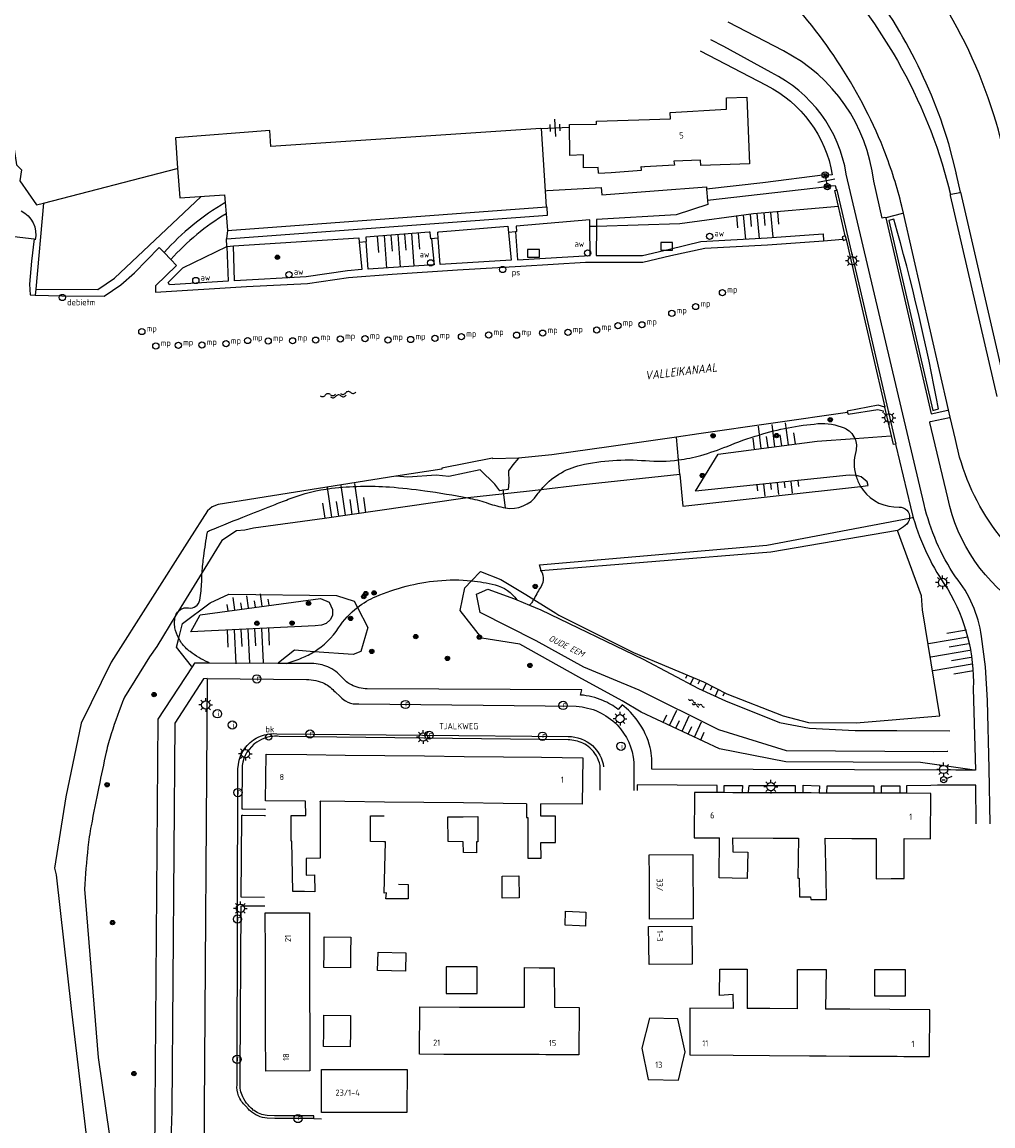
# Model space of a CAD drawing. Header units: millimetres. Extents: x 149344 to 154519, y 463794 to 476271.
# Tile 20 of 70: x 154298 to 154439, y 463998 to 464158. Entities that reach past the tile are written whole.
import ezdxf
from ezdxf.enums import TextEntityAlignment as Align

# ---------------------------------------------------------------- set-up
doc = ezdxf.new("R2010")
doc.units = ezdxf.units.MM
doc.header["$LTSCALE"] = 4
doc.layers.get('0').update_dxf_attribs({"color": 252, "linetype": 'CONTINUOUS'})
for name, color, linetype in [('Gebouw', 252, 'CONTINUOUS'), ('Huisnummer', 252, 'CONTINUOUS'), ('Straatnaam', 252, 'CONTINUOUS'), ('symbool talud', 252, 'CONTINUOUS'), ('symbool water', 252, 'CONTINUOUS'), ('Topografie', 252, 'CONTINUOUS'), ('Waternaam', 252, 'CONTINUOUS')]:
    doc.layers.add(name, color=color, linetype=linetype)
doc.styles.add('ISO', font='ISO')

# ---------------------------------------------------------------- blocks, each defined once
blk = doc.blocks.new('talud')
for p, q in [((0, 0.75), (0.5, 0.75)), ((0, 0.5), (1, 0.5)), ((0, 0.25), (0.5, 0.25)), ((0, 0), (1, 0)), ((0, -0.25), (0.5, -0.25)), ((0, -0.5), (1, -0.5)), ((0, -0.75), (0.5, -0.75))]:
    blk.add_line(p, q)
blk = doc.blocks.new('water4')
at = {"linetype": 'Continuous'}
for centre, start, end in [((-0.01, 0.75), 129.7446, 230.2554), ((-0.32, 1.12), 309.7446, 50.2554), ((-0.32, 0.37), 309.7446, 50.2554), ((0.32, 0.01), 129.7446, 230.2554), ((0, 0.38), 309.7446, 50.2554), ((-0.01, -0.74), 129.7446, 230.2554), ((-0.32, -0.37), 309.7446, 50.2554), ((-0.32, -1.12), 309.7446, 50.2554), ((0, -0.37), 309.7446, 50.2554)]:
    blk.add_arc(centre, 0.244, start, end, dxfattribs=at)
blk = doc.blocks.new('DRHEK')
at = {"linetype": 'Continuous'}
for p, q in [((1.25, 0), (-1.25, 0)), ((-0.5, 0.7), (0.5, 0.7)), ((-0.5, -0.7), (0.5, -0.7))]:
    blk.add_line(p, q, dxfattribs=at)
blk = doc.blocks.new('paal')
for radius in [0.45, 0.2]:
    blk.add_circle((0, 0), radius)
blk = doc.blocks.new('lichtmast')
for p, q in [((-0.6, 0), (-1, 0)), ((-0.71, 0.71), (-0.42, 0.42)), ((0, 0.6), (0, 1)), ((0.42, 0.42), (0.71, 0.71)), ((0.6, 0), (1, 0)), ((-0.42, -0.42), (-0.71, -0.71)), ((0, -0.6), (0, -1)), ((0.42, -0.42), (0.71, -0.71))]:
    blk.add_line(p, q)
blk.add_circle((0, 0), 0.6)
blk = doc.blocks.new('meerpaal')
at = {"color": 0}
blk.add_circle((0, 0), 0.45, dxfattribs=at)
at = {"style": 'ISO'}
blk.add_attdef('MEERPAAL', (0.7, 0), '', height=0.9, dxfattribs=at)
blk = doc.blocks.new('schk')
for p, q in [((0.86, 0.56), (-0.86, 0.56)), ((-0.86, 0.56), (-0.86, -0.56)), ((0.86, -0.56), (0.86, 0.56)), ((-0.86, -0.56), (0.86, -0.56))]:
    blk.add_line(p, q)
at = {"linetype": 'Continuous', "style": 'ISO', "flags": 10}
blk.add_attdef('CAI', text='', height=0.8, dxfattribs=at).set_placement((0, 0.1), align=Align.MIDDLE_CENTER)
blk = doc.blocks.new('boom')
for radius in [0.315, 0.225, 0.135]:
    blk.add_circle((0, 0), radius)
blk = doc.blocks.new('afsl-water')
at = {"color": 0}
blk.add_circle((0, 0), 0.45, dxfattribs=at)
at = {"style": 'ISO'}
blk.add_attdef('AFSL-WATER', (0.7, 0), '', height=0.9, dxfattribs=at)
blk = doc.blocks.new('brandkraan')
at = {"color": 0}
blk.add_circle((0, 0), 0.45, dxfattribs=at)
at = {"style": 'ISO'}
blk.add_attdef('BRANDKRAAN', (0.7, 0), '', height=0.9, dxfattribs=at)
blk = doc.blocks.new('aanduidingsbord')
for p, q in [((-0.81, -0.33), (0, 0)), ((-1.45, -0.5), (-1.01, -0.5))]:
    blk.add_line(p, q)
at = {"color": 0}
blk.add_circle((-1.23, -0.5), 0.45, dxfattribs=at)
blk = doc.blocks.new('kolk')
at = {"color": 0}
blk.add_circle((0, 0), 0.6, dxfattribs=at)
at = {"linetype": 'Continuous', "style": 'ISO', "flags": 10}
blk.add_attdef('R', (-0.11, -0.33), '', height=0.8, dxfattribs=at)
blk = doc.blocks.new('inspectieput')
at = {"color": 0}
blk.add_circle((0, 0), 0.6, dxfattribs=at)
at = {"linetype": 'Continuous', "style": 'ISO', "flags": 10}
blk.add_attdef('I', text='', height=0.8, dxfattribs=at).set_placement((0, 0), align=Align.MIDDLE_CENTER)
blk = doc.blocks.new('water6')
at = {"linetype": 'Continuous'}
for centre, start, end in [((0.16, 1.47), 129.7446, 230.2554), ((-0.47, 2.22), 309.7446, 50.2554), ((-0.47, 0.72), 309.7446, 50.2554), ((0.49, 0), 129.7446, 230.2554), ((-0.14, 0.75), 309.7446, 50.2554), ((0.16, -1.51), 129.7446, 230.2554), ((-0.47, -0.76), 309.7446, 50.2554), ((-0.14, -0.75), 309.7446, 50.2554), ((-0.47, -2.26), 309.7446, 50.2554)]:
    blk.add_arc(centre, 0.488, start, end, dxfattribs=at)
blk = doc.blocks.new('peilschaal')
at = {"color": 0}
blk.add_circle((0, 0), 0.45, dxfattribs=at)
at = {"style": 'ISO'}
blk.add_attdef('PEILSCHAAL', (0.7, 0), '', height=0.9, dxfattribs=at)
blk = doc.blocks.new('debietmeter')
at = {"color": 0}
blk.add_circle((0, 0), 0.45, dxfattribs=at)
at = {"style": 'ISO'}
blk.add_attdef('DEBIETMETER', (0.7, 0), '', height=0.9, dxfattribs=at)

msp = doc.modelspace()

# ---------------------------------------------------------------- linework, layer by layer
at = {"layer": 'Gebouw'}
for points in [[(154381.15, 464143.4), (154381.15, 464143.82), (154391.88, 464144.17), (154391.83, 464145.09), (154400.04, 464145.54), (154400.02, 464147.19), (154402.96, 464147.3), (154403.36, 464137.62), (154396.31, 464137.38), (154396.26, 464138.14), (154392.39, 464137.98), (154392.45, 464137.41), (154388.12, 464137.17)], [(154381.41, 464136.25), (154381.38, 464137.1), (154379.24, 464137.05), (154379.22, 464138.91), (154377.24, 464138.84), (154377.19, 464143.32), (154381.15, 464143.4)], [(154373.06, 464142.74), (154333.81, 464140.12), (154333.64, 464142.46), (154319.93, 464141.4), (154320.24, 464136.96), (154320.55, 464132.65), (154327.08, 464133.1), (154327.17, 464131.98), (154327.29, 464130.35), (154327.48, 464127.93), (154373.87, 464131.36)], [(154373.06, 464142.74), (154373.13, 464142.75)], [(154373.87, 464131.36), (154373.13, 464142.75)], [(154383.27, 464136.37), (154387.66, 464136.69), (154387.62, 464137.22), (154388.12, 464137.17)], [(154381.41, 464136.25), (154383.27, 464136.37)], [(154338.85, 464044.92), (154333.04, 464044.99), (154333.12, 464051.77), (154339.03, 464051.7)], [(154339.03, 464051.7), (154344.62, 464051.63)], [(154344.62, 464051.63), (154350.37, 464051.57)], [(154350.37, 464051.57), (154356.12, 464051.5)], [(154356.12, 464051.5), (154361.88, 464051.43)], [(154361.88, 464051.43), (154367.63, 464051.37)], [(154367.63, 464051.37), (154373.13, 464051.3)], [(154373.13, 464051.3), (154379.13, 464051.23), (154379.05, 464044.46), (154373.05, 464044.53)], [(154400.94, 464046.15), (154399.69, 464046.16), (154398.7, 464046.16), (154395.37, 464046.17), (154395.34, 464039.59), (154399.02, 464039.58)], [(154406.82, 464046.13), (154403.23, 464046.14), (154402.28, 464046.15), (154400.94, 464046.15)], [(154412.32, 464046.11), (154411.15, 464046.11), (154410, 464046.12), (154406.82, 464046.13)], [(154418.26, 464046.09), (154414.58, 464046.1), (154413.49, 464046.1), (154412.32, 464046.11)], [(154423.98, 464046.07), (154422.52, 464046.07), (154421.47, 464046.08), (154418.26, 464046.09)], [(154425.83, 464039.48), (154429.68, 464039.46), (154429.71, 464046.04), (154426.21, 464046.06), (154425.26, 464046.06), (154423.98, 464046.07)], [(154340.95, 464044.87), (154340.95, 464036.62), (154338.93, 464036.6), (154338.93, 464034.17), (154340.14, 464034.19), (154340.17, 464031.73), (154338.68, 464031.76)], [(154338.87, 464042.82), (154338.85, 464044.92)], [(154340.95, 464044.87), (154340.95, 464044.9)], [(154344.54, 464044.86), (154340.95, 464044.9)], [(154350.3, 464044.79), (154344.54, 464044.86)], [(154356.05, 464044.72), (154350.3, 464044.79)], [(154361.8, 464044.66), (154356.05, 464044.72)], [(154367.55, 464044.59), (154361.8, 464044.66)], [(154370.94, 464044.55), (154367.55, 464044.59)], [(154370.94, 464044.55), (154370.94, 464042.54), (154371.13, 464042.55), (154371.15, 464036.61), (154373.11, 464036.62), (154373.05, 464038.92)], [(154373.06, 464042.73), (154373.05, 464044.53)], [(154338.68, 464031.76), (154337.01, 464031.79), (154336.87, 464039.11), (154336.77, 464039.09), (154336.74, 464042.84), (154338.87, 464042.82)], [(154350.23, 464039.02), (154348.28, 464039.03), (154348.3, 464042.8), (154350.27, 464042.79)], [(154361.73, 464038.99), (154359.55, 464039.03), (154359.52, 464042.63), (154361.73, 464042.66)], [(154361.73, 464042.66), (154363.87, 464042.68), (154363.87, 464039.01), (154363.68, 464039.01), (154363.68, 464037.39), (154361.82, 464037.47), (154361.77, 464038.98)], [(154373.05, 464038.92), (154375.15, 464038.91), (154375.17, 464042.74), (154373.06, 464042.73)], [(154352.35, 464032.83), (154353.78, 464032.78), (154353.77, 464030.69), (154350.51, 464030.69), (154350.6, 464031.57), (154350.29, 464031.55), (154350.44, 464039.02), (154350.23, 464039.02)], [(154361.77, 464038.98), (154361.73, 464038.99)], [(154400.85, 464033.74), (154398.96, 464033.78), (154399.02, 464039.58)], [(154400.92, 464039.57), (154406.79, 464039.55)], [(154400.92, 464039.57), (154400.94, 464037.57)], [(154406.79, 464039.55), (154410.49, 464039.53)], [(154410.49, 464039.53), (154410.42, 464033.72)], [(154414.5, 464033.81), (154414.37, 464039.52)], [(154414.37, 464039.52), (154418.24, 464039.51)], [(154418.24, 464039.51), (154421.76, 464039.49)], [(154421.76, 464039.49), (154421.79, 464033.64), (154423.94, 464033.66)], [(154423.94, 464033.66), (154425.85, 464033.68), (154425.83, 464039.48)], [(154388.8, 464037.11), (154395.13, 464037.14), (154395.15, 464034.02)], [(154388.82, 464033.99), (154388.8, 464037.11)], [(154400.94, 464037.57), (154403.12, 464037.52), (154403.03, 464033.68), (154400.85, 464033.74)], [(154367.42, 464030.83), (154367.42, 464034.01), (154369.86, 464034.06), (154369.91, 464030.87), (154367.42, 464030.83)], [(154388.83, 464030.87), (154388.82, 464033.99)], [(154395.15, 464034.02), (154395.16, 464030.9)], [(154410.42, 464033.72), (154410.6, 464033.72)], [(154410.6, 464033.72), (154410.63, 464030.99), (154412.25, 464031)], [(154412.25, 464031), (154412.27, 464030.63), (154414.58, 464030.62), (154414.5, 464033.81)], [(154395.16, 464030.9), (154395.18, 464027.79), (154388.85, 464027.76), (154388.83, 464030.87)], [(154332.98, 464028.68), (154339.39, 464028.7), (154339.41, 464022.84)], [(154333, 464022.85), (154332.98, 464028.68)], [(154376.6, 464026.86), (154376.63, 464028.91), (154378.64, 464028.82)], [(154378.64, 464028.82), (154379.6, 464028.78), (154379.52, 464026.75), (154378.64, 464026.78)], [(154378.64, 464026.78), (154376.6, 464026.86)], [(154394.97, 464026.73), (154395.02, 464021.2), (154388.77, 464021.14), (154388.71, 464026.67), (154394.97, 464026.73)], [(154341.53, 464022.8), (154341.56, 464025.17), (154345.42, 464025.12), (154345.39, 464022.85)], [(154333.02, 464017.05), (154333, 464022.85)], [(154339.41, 464022.84), (154339.43, 464017.05)], [(154345.39, 464022.85), (154345.37, 464020.68), (154341.51, 464020.72)], [(154341.51, 464020.72), (154341.53, 464022.8)], [(154353.43, 464022.88), (154353.36, 464020.2), (154349.31, 464020.28), (154349.39, 464022.96), (154353.43, 464022.88)], [(154361.2, 464020.83), (154359.29, 464020.82), (154359.3, 464016.95), (154361.2, 464016.95)], [(154361.2, 464016.95), (154363.77, 464016.96), (154363.77, 464020.83)], [(154363.77, 464020.83), (154361.2, 464020.83)], [(154370.67, 464014.95), (154370.67, 464020.73), (154372.8, 464020.7)], [(154372.8, 464020.7), (154374.99, 464020.67), (154375.05, 464014.94)], [(154400.98, 464016.78), (154399.01, 464016.67), (154399.05, 464020.48), (154400.96, 464020.49)], [(154400.96, 464020.49), (154403.04, 464020.5), (154403.04, 464014.76)], [(154410.36, 464014.71), (154410.37, 464020.44), (154412.18, 464020.44)], [(154412.18, 464020.44), (154414.53, 464020.44), (154414.43, 464014.68)], [(154423.72, 464020.41), (154421.55, 464020.41), (154421.55, 464016.61)], [(154423.72, 464016.61), (154426.04, 464016.62), (154426.04, 464020.41), (154423.72, 464020.41)], [(154333.04, 464011.26), (154333.02, 464017.05)], [(154339.43, 464017.05), (154339.45, 464011.25)], [(154401.03, 464014.77), (154400.98, 464016.78)], [(154421.55, 464016.61), (154423.72, 464016.61)], [(154361.2, 464008.08), (154360, 464008.09), (154358.93, 464008.09), (154355.41, 464008.1), (154355.43, 464015), (154361.22, 464014.98)], [(154361.22, 464014.98), (154367.02, 464014.96)], [(154367.02, 464014.96), (154370.67, 464014.95)], [(154375.05, 464014.94), (154378.6, 464014.93), (154378.58, 464008.03), (154374.73, 464008.04), (154373.75, 464008.04), (154372.79, 464008.05)], [(154401.03, 464014.77), (154394.72, 464014.81), (154394.68, 464008.01), (154400.98, 464007.97)], [(154406.33, 464014.74), (154403.04, 464014.76)], [(154410.36, 464014.71), (154406.33, 464014.74)], [(154417.95, 464014.66), (154414.43, 464014.68)], [(154423.76, 464014.62), (154417.95, 464014.66)], [(154423.71, 464007.81), (154424.83, 464007.81), (154425.82, 464007.8), (154429.52, 464007.78), (154429.56, 464014.58), (154423.76, 464014.62)], [(154341.48, 464011.27), (154341.5, 464013.77), (154345.38, 464013.73), (154345.36, 464011.26)], [(154388.82, 464013.35), (154387.72, 464009.01), (154388.63, 464004.45), (154393.03, 464004.36), (154393.58, 464006.6), (154394.02, 464008.45), (154392.97, 464013.26), (154388.82, 464013.35)], [(154339.45, 464011.25), (154339.47, 464005.69), (154333.06, 464005.66), (154333.04, 464011.26)], [(154345.36, 464011.26), (154345.33, 464009.21), (154341.45, 464009.25)], [(154341.45, 464009.25), (154341.48, 464011.27)], [(154366.99, 464008.06), (154363.45, 464008.07), (154362.54, 464008.08), (154361.2, 464008.08)], [(154372.79, 464008.05), (154371.3, 464008.05), (154370.35, 464008.05), (154366.99, 464008.06)], [(154400.98, 464007.97), (154406.29, 464007.93)], [(154406.29, 464007.93), (154412.1, 464007.89)], [(154412.1, 464007.89), (154414.5, 464007.88), (154417.9, 464007.85)], [(154417.9, 464007.85), (154421.14, 464007.83), (154422.08, 464007.83), (154423.71, 464007.81)], [(154341.18, 464000), (154341.18, 464005.46), (154341.18, 464005.91), (154344.28, 464005.91)], [(154344.28, 464005.91), (154347.38, 464005.91)], [(154347.38, 464005.91), (154350.48, 464005.9)], [(154350.48, 464005.9), (154353.59, 464005.9), (154353.58, 464000)], [(154344.28, 463999.63), (154341.17, 463999.63), (154341.18, 464000)], [(154347.38, 463999.63), (154344.28, 463999.63)], [(154350.48, 463999.63), (154347.38, 463999.63)], [(154353.58, 464000), (154353.58, 463999.63), (154350.48, 463999.63)]]:
    msp.add_lwpolyline(points, dxfattribs=at)
at = {"layer": 'Topografie'}
for p, q in [((154373.06, 464142.74), (154377.16, 464142.95)), ((154414.69, 464134.28), (154397.27, 464132.26)), ((154327.48, 464127.93), (154327.34, 464126.69)), ((154381.13, 464128.49), (154380.16, 464128.48)), ((154327.4, 464125.6), (154328.35, 464125.66)), ((154346.62, 464126.21), (154347.65, 464126.32)), ((154367.51, 464090.25), (154367.85, 464087.58)), ((154340.03, 463998.75), (154341.17, 463998.74))]:
    msp.add_line(p, q, dxfattribs=at)
for points in [[(152884.8, 465087.49, 0), (152892.81, 465082.89, 0.000005)], [(154434.06, 464133.48), (154433.46, 464136.08), (154433.43, 464136.2), (154433.42, 464136.33), (154432.34, 464140.52, 0.100302), (154418.2, 464166.81, 0.020577), (154413.67, 464171.81, 0.020577)], [(154441.36, 464133.97, 0.139296), (154425.18, 464169.69)], [(154425.75, 464130.43), (154425.51, 464131.45, 0.034497), (154422.95, 464139.54), (154422.49, 464140.7, 0.098829), (154406.4, 464164.43)], [(154423.18, 464129.77), (154423.04, 464129.78), (154422.64, 464129.73), (154421.42, 464135.11, 0.249933), (154408.31, 464154.02), (154400.27, 464158.2)], [(154438.34, 464041.62), (154438.19, 464049.65), (154437.98, 464059.54), (154437.67, 464064.45), (154437.11, 464068.89, 0.134946), (154433.32, 464077.54, -0.088575), (154428.75, 464088.08), (154417.44, 464136.12, 0.242877), (154406.52, 464150.89), (154399.62, 464154.69), (154397.76, 464155.65)], [(154396.2, 464154.06), (154405.81, 464149.05, -0.238203), (154415.41, 464136), (154414.39, 464135.9)], [(154434.06, 464133.48), (154440.1, 464107.2, 0.025497), (154440.9, 464104.14)], [(154327.17, 464131.97, 0.078281), (154318.28, 464124.71)], [(154297.48, 464130.78), (154297.49, 464130.78, -0.340129), (154299.55, 464126.55)], [(154327.29, 464130.35, 0.073636), (154319.26, 464123.69)], [(154445.38, 464071.45), (154443.33, 464072.8), (154443.37, 464072.88, -0.20465), (154432.19, 464089.04), (154429.6, 464099.97), (154429.57, 464100.1), (154429.68, 464100.13), (154432.43, 464100.74), (154432.56, 464100.77)], [(154445.38, 464071.45, -0.06208), (154448.65, 464075.55, -0.209756), (154433.31, 464097.51), (154432.56, 464100.77)], [(154427.18, 464086.14, 0.08437), (154432.18, 464075.76, -0.142129), (154435.9, 464061.3), (154436.22, 464049.42)], [(154319.99, 464071.95), (154317.22, 464067.43), (154316.15, 464065.9), (154312.5, 464060.03, 0.012811), (154310.59, 464054.71, 0.026199), (154309.86, 464052.04, 0.003292), (154308.79, 464046.98, 0.002952), (154307.67, 464041.32, 0.021277), (154307.21, 464038.17, 0.011109), (154306.71, 464032.1), (154308.7, 464007.65), (154310.35, 463996.26), (154311.14, 463986.12), (154312.51, 463967.88), (154314.75, 463950.8), (154318.22, 463932), (154322.74, 463907.42)], [(154436.22, 464049.42), (154433.34, 464049.42), (154389.16, 464049.55, 0.07202), (154388.94, 464052.7, 0.099267), (154387.13, 464056.57, 0.076952), (154384.85, 464058.94), (154384.29, 464058.25, 0.063456), (154382.05, 464059.57, 0.0832), (154378.81, 464060.35), (154379.02, 464061.1), (154347.79, 464061.26, -0.124218), (154345.5, 464061.83, -0.094592), (154344.2, 464062.84, 0.112885), (154342.07, 464064.46, 0.104073), (154339.77, 464064.93), (154334.79, 464064.95)], [(154324.54, 464062.78), (154339, 464062.59, -0.129796), (154341.6, 464062.02, -0.094754), (154343.13, 464060.8), (154343.88, 464060.14, 0.10935), (154344.97, 464059.33, 0.129526), (154346.57, 464059.07), (154378.19, 464058.71, -0.190074), (154384.12, 464056, -0.172206), (154386.57, 464050.58), (154386.57, 464047.28), (154386.57, 464046.47)], [(154340.03, 463998.75), (154334.37, 463998.78), (154333.27, 463998.82, -0.166554), (154330.79, 463999.9), (154330.66, 464000), (154330.54, 464000.12), (154330.17, 464000.57, -0.12485), (154329.11, 464002.08, -0.108644), (154328.88, 464003.68), (154328.88, 464005.47), (154329.02, 464049.64, -0.239696), (154331.26, 464053.82, -0.173532), (154334.67, 464054.73), (154377, 464054.32, -0.190397), (154380.54, 464052.99, -0.173222), (154382.16, 464049.92)], [(154381.65, 464046.53), (154381.66, 464050.12, 0.163236), (154380.14, 464052.69, 0.065774), (154379.15, 464053.34, 0.117188), (154376.99, 464053.82), (154335.02, 464054.33, 0.095815), (154333.15, 464054.16, 0.07699), (154331.76, 464053.51, 0.21197), (154329.62, 464050.09), (154329.62, 464049.96), (154329.58, 464043.91), (154329.58, 464043.78), (154329.7, 464043.78), (154332.9, 464043.74), (154333.03, 464043.74)], [(154340.03, 463998.75), (154340.03, 463998.87), (154340.03, 463999.14), (154334.32, 463999.17), (154333.24, 463999.2, -0.140057), (154331.36, 463999.92), (154331.23, 464000), (154331.11, 464000.11, -0.070229), (154330.52, 464000.75, -0.086434), (154329.71, 464001.93, -0.124334), (154329.33, 464003.93), (154329.34, 464005.47), (154329.49, 464029.71), (154332.92, 464029.68)]]:
    msp.add_lwpolyline(points, format="xyb", dxfattribs=at)
at = {"layer": 'Topografie', "flags": 128}
for points in [[(154411.54, 464169.65, -0.005215), (154412.62, 464168.59, -0.13709), (154432.38, 464133.95), (154432.4, 464133.86), (154432.57, 464133.17)], [(154393.06, 464094.54, 0.036827), (154396.3, 464095.21, 0.027123), (154400.11, 464096.52, -0.022117), (154404.77, 464098.17, -0.053765), (154413.32, 464099.82, -0.12196), (154417.15, 464099.19, -0.191915), (154418.67, 464097.68)], [(154418.67, 464097.68, -0.170038), (154418.81, 464095.78, 0.136953), (154418.84, 464092.27)], [(154373.07, 464090.21, -0.165996), (154378.83, 464093.78, -0.077729), (154388.24, 464094.44, 0.053837), (154393.06, 464094.54)], [(154351.97, 464092.17), (154326.16, 464088.06), (154325.29, 464087.71), (154324.58, 464087.12), (154321.94, 464082.99), (154310.58, 464065.11), (154306.24, 464056.24), (154303.99, 464045.53), (154302.35, 464035.18), (154302.57, 464034.22), (154304.79, 464014.74), (154306.72, 463998.36), (154308.52, 463983.1), (154310.29, 463968.42), (154311.59, 463957.46), (154313.21, 463943.12), (154319.34, 463905.62), (154320.58, 463900.68), (154321.09, 463897.62), (154326.28, 463866.26, 0.058189), (154326.53, 463865.31, 0.098128), (154327.42, 463863.91), (154343.54, 463840.21)], [(154418.84, 464092.27, 0.066262), (154419.52, 464090.69)], [(154323.8, 464078.18, -0.016917), (154324.05, 464080.55, -0.006773), (154324.57, 464084.04, -0.207889), (154324.64, 464084.14, -0.050529), (154324.86, 464084.26, -0.002159), (154330.43, 464086.5, -0.000682), (154334.43, 464088.08, -0.001265), (154336.59, 464088.92, -0.063331), (154342.62, 464090.42, -0.046581), (154351.06, 464090.61, -0.017939), (154356.17, 464090.07, -0.012997), (154362.44, 464089.02)], [(154362.44, 464089.02, -0.000741), (154362.79, 464088.95, -0.034729), (154365.42, 464088.23, 0.037455), (154367.85, 464087.58, 0.296311), (154372.53, 464089.51, -0.021031), (154373.07, 464090.21)], [(154419.52, 464090.69, 0.024015), (154419.87, 464090.17, 0.248904), (154425.12, 464087.69, -0.451686), (154426.65, 464086.1)], [(154426.65, 464086.1, -0.227572), (154426.01, 464085, -0.046354), (154424.88, 464084.27)], [(154320.33, 464072.51, -0.253424), (154321.84, 464073.03, 0.411572), (154323.46, 464074.16, 0.037212), (154323.74, 464076.82, -0.009626), (154323.8, 464078.18)], [(154373.06, 464078.44, -0.32707), (154372.82, 464075.74, -0.000064), (154372.32, 464074.85, 0.000098), (154372, 464074.26)], [(154346.38, 464073.1, -0.064067), (154349.09, 464074.69, -0.076871), (154358.03, 464076.98, -0.049723), (154362.96, 464076.97)], [(154362.96, 464076.97, -0.035042), (154366.38, 464076.38, -0.182519), (154369.57, 464074.19)], [(154372, 464074.26, 0.000068), (154371.9, 464074.09, -0.000043), (154371.75, 464073.82, -0.122048), (154371.38, 464073.43)], [(154319.99, 464071.95, -0.099064), (154320.33, 464072.51)], [(154340.1, 464066.66, 0.108368), (154343.63, 464070.11, -0.082925), (154346.38, 464073.1)], [(154320.4, 464068.6, -0.068884), (154319.86, 464070.11, -0.136671), (154319.98, 464071.93, -0.003933), (154319.99, 464071.95)], [(154324.9, 464064.99, -0.006237), (154324.64, 464065.11, -0.04587), (154322.05, 464066.67, -0.079474), (154320.82, 464067.92, -0.034578), (154320.4, 464068.6)], [(154336.04, 464064.95, 0.024412), (154338.3, 464065.74, 0.043847), (154340.1, 464066.66)]]:
    msp.add_lwpolyline(points, format="xyb", dxfattribs=at)
for points in [[(154294.08, 464153.41), (154295.33, 464147.5), (154296.81, 464137.47), (154297.56, 464136.73), (154297.33, 464135.14), (154299.75, 464131.63), (154300.76, 464131.89)], [(154300.76, 464131.89), (154320.19, 464136.94), (154320.24, 464136.96)], [(154300.76, 464131.89), (154299.63, 464119.39)], [(154284.63, 464128.49), (154284.69, 464128.77), (154295.66, 464127.12), (154299.4, 464126.7), (154299, 464123.47), (154298.7, 464120.12), (154298.8, 464118.56), (154299.56, 464118.53)], [(154299.56, 464118.53), (154303.42, 464118.41), (154309.56, 464118.35), (154312, 464119.99), (154313.96, 464121.78), (154317.58, 464125.43)], [(154320.08, 464122.84), (154317.01, 464119.89), (154317.02, 464118.94), (154330.25, 464119.75), (154339.13, 464120.19), (154345.09, 464121.07), (154351.44, 464121.58), (154360.94, 464122.21), (154370.11, 464122.75), (154379.52, 464123.32), (154387.85, 464123.31), (154391.94, 464124.27), (154396.86, 464125.34), (154405.99, 464125.81), (154414.11, 464126.41)], [(154414.11, 464126.41), (154416.95, 464126.66)], [(154299.63, 464119.39), (154299.56, 464118.53)], [(154417.6, 464101.44), (154396, 464098.34), (154392.78, 464097.85)], [(154392.78, 464097.85), (154391.4, 464097.64), (154383.27, 464096.48), (154374.64, 464095.29), (154369.79, 464094.78)], [(154369.79, 464094.78), (154366.07, 464094.72), (154366.02, 464094.81), (154358.67, 464093.34), (154358.67, 464093.18), (154351.97, 464092.17)]]:
    msp.add_lwpolyline(points, dxfattribs=at)
at = {"layer": 'Topografie'}
for points in [[(154414.37, 464135.99), (154405.33, 464134.86), (154397.13, 464133.91)], [(154414.37, 464135.99), (154414.39, 464135.9)], [(154414.39, 464135.9), (154414.68, 464134.35)], [(154373.77, 464133.7), (154373.96, 464133.71), (154381.81, 464134.16), (154381.92, 464133.12), (154397.1, 464134.28), (154397.13, 464133.91)], [(154397.13, 464133.91), (154397.27, 464132.26)], [(154414.68, 464134.35), (154415.83, 464134.46), (154415.98, 464133.91), (154416.08, 464133.79)], [(154414.68, 464134.35), (154414.69, 464134.28)], [(154416.3, 464131.42), (154415.77, 464133.72), (154416.08, 464133.79)], [(154416.08, 464133.79), (154419.8, 464117.81), (154424.65, 464096.84), (154424.58, 464096.83)], [(154432.57, 464133.17), (154432.7, 464133.2), (154433.94, 464133.45), (154434.06, 464133.48)], [(154299.63, 464119.39), (154308.66, 464119.32), (154311.06, 464120.99), (154323.65, 464132.87)], [(154397.27, 464132.26), (154397.31, 464131.71), (154392.69, 464130.18), (154381.15, 464129.49), (154381.13, 464128.49)], [(154439.36, 464103.76), (154432.61, 464132.99), (154432.57, 464133.17)], [(154327.34, 464126.69), (154374.01, 464130.12), (154373.95, 464131.36)], [(154416.3, 464131.42), (154403.93, 464130.33), (154393.26, 464128.87), (154381.13, 464128.49)], [(154417.28, 464127.13), (154416.3, 464131.42)], [(154425.75, 464130.43), (154425.62, 464130.4), (154423.18, 464129.77)], [(154432.32, 464101.82), (154425.75, 464130.43)], [(154380.16, 464128.48), (154380.16, 464129.48), (154369.44, 464128.54), (154369.5, 464127.75), (154369.37, 464127.73)], [(154423.18, 464129.77), (154429.78, 464101.25), (154432.2, 464101.79), (154432.32, 464101.82)], [(154357.17, 464126.72), (154357.04, 464126.72), (154356.97, 464127.55), (154356.96, 464127.67), (154356.83, 464127.66), (154347.59, 464126.96), (154347.65, 464126.32)], [(154358.14, 464126.8), (154358.07, 464127.57), (154358.06, 464127.69), (154358.19, 464127.7), (154368.24, 464128.53), (154368.35, 464127.64)], [(154368.35, 464127.64), (154368.72, 464123.6), (154358.43, 464122.98), (154358.14, 464126.8)], [(154369.37, 464127.73), (154368.35, 464127.64)], [(154369.37, 464127.73), (154369.65, 464123.67), (154380.19, 464124.29), (154380.16, 464128.48)], [(154381.13, 464128.49), (154381.1, 464124.29), (154387.8, 464124.27), (154391.75, 464125.2), (154396.3, 464126.32), (154405.94, 464126.84), (154414.08, 464127.41), (154414.11, 464126.41)], [(154417.28, 464127.13), (154416.84, 464127), (154416.95, 464126.66)], [(154417.28, 464127.13), (154417.4, 464126.6)], [(154317.58, 464125.43), (154318.28, 464124.71)], [(154327.4, 464125.6), (154327.34, 464126.69)], [(154346.62, 464126.21), (154347, 464122.22), (154344.96, 464122.07), (154338.94, 464121.17), (154328.52, 464120.6), (154328.35, 464125.66)], [(154328.35, 464125.66), (154346.6, 464126.85), (154346.62, 464126.21)], [(154357.17, 464126.72), (154357.52, 464122.92), (154347.94, 464122.29), (154347.65, 464126.32)], [(154358.14, 464126.8), (154358.01, 464126.79), (154357.17, 464126.72)], [(154416.95, 464126.66), (154417, 464126.48), (154417.4, 464126.6)], [(154417.4, 464126.6), (154419.45, 464117.73), (154423.04, 464102.21)], [(154318.28, 464124.71), (154319.26, 464123.69)], [(154319.26, 464123.69), (154320.08, 464122.84)], [(154423.04, 464102.21), (154422.05, 464102.53), (154417.59, 464101.63), (154417.6, 464101.44)], [(154417.6, 464101.44), (154417.72, 464101.21), (154422.01, 464101.88), (154422.82, 464101.7), (154422.77, 464101.39)], [(154424, 464098.07), (154423.04, 464102.21)], [(154432.56, 464100.77), (154432.32, 464101.82)], [(154418.67, 464097.68), (154423.91, 464098.06), (154424, 464098.07)], [(154424.58, 464096.83), (154424.31, 464096.77), (154424, 464098.07)], [(154393.06, 464094.54), (154392.78, 464097.85)], [(154418.84, 464092.27), (154417.84, 464092.31), (154395.51, 464089.98), (154398.8, 464095.38), (154413.21, 464097.29), (154418.67, 464097.68)], [(154424.58, 464096.83), (154424.62, 464096.66), (154426.76, 464087.74), (154427.18, 464086.14)], [(154369.79, 464094.78), (154368.95, 464093.83), (154368.33, 464092.94), (154368.38, 464091.29), (154368.28, 464090.25), (154367.1, 464090.03), (154366.33, 464091.02), (154364.24, 464093.11), (154359.66, 464092.14), (154357.83, 464092.32), (154353.69, 464092.04), (154351.97, 464092.17)], [(154393.24, 464092.45), (154393.06, 464094.54)], [(154393.24, 464092.45), (154378.78, 464090.88), (154373.07, 464090.21)], [(154393.24, 464092.45), (154393.68, 464087.83), (154419.52, 464090.69)], [(154419.52, 464090.69), (154420.63, 464090.82), (154420.49, 464091.34), (154419.59, 464092.07), (154418.94, 464092.27), (154418.84, 464092.27)], [(154373.07, 464090.21), (154370.96, 464089.97), (154362.44, 464089.02)], [(154362.44, 464089.02), (154361.34, 464088.89), (154341.6, 464086.04), (154331.29, 464084.61), (154329.99, 464084.35), (154328.79, 464084.24), (154326.67, 464082.85), (154323.8, 464078.18)], [(154373.06, 464078.44), (154373.02, 464078.63), (154372.87, 464079.29), (154405.89, 464082.15), (154426.65, 464086.1)], [(154426.65, 464086.1), (154427.01, 464086.17), (154427.18, 464086.14)], [(154372, 464074.26), (154375.22, 464072.25), (154375.67, 464071.95), (154386.49, 464066.54), (154396.69, 464062.28), (154400.07, 464060.53), (154408.27, 464057.31), (154411.96, 464056.36), (154418.87, 464056.3), (154431.02, 464057.34), (154428.51, 464072.76), (154428.39, 464074.77), (154424.88, 464084.27)], [(154424.88, 464084.27), (154406.47, 464081.14), (154373.06, 464078.44)], [(154323.8, 464078.18), (154320.33, 464072.51)], [(154362.96, 464076.97), (154364.25, 464078.32), (154367.24, 464077.17), (154370.86, 464074.97), (154372, 464074.26)], [(154436.22, 464049.42), (154436.09, 464049.44), (154428.23, 464050.54), (154408.64, 464050.66), (154399, 464052.55), (154387.62, 464057.87), (154384.84, 464059.51), (154378.54, 464062.95), (154370, 464067.73), (154364.46, 464068.61), (154361.32, 464072.66), (154361.97, 464075.95), (154362.96, 464076.97)], [(154432.21, 464052.16), (154432.08, 464052.16), (154430.16, 464052.1), (154408.75, 464052.26), (154398.89, 464055.3), (154387.32, 464061.07), (154379.31, 464064.39), (154372.36, 464068.24), (154364.22, 464072.37), (154363.7, 464075.02), (154365.32, 464075.75), (154369.2, 464074.34), (154369.57, 464074.19)], [(154320.4, 464068.6), (154320.97, 464070.76), (154324.96, 464073.75), (154327.68, 464075.01), (154343.34, 464074.83), (154345.93, 464073.99), (154346.38, 464073.1)], [(154323.54, 464072.02), (154341.03, 464074.41), (154342.27, 464073.84), (154342.76, 464072.78), (154342.75, 464071.93), (154342.44, 464071.29), (154341.83, 464070.75), (154341.17, 464070.51), (154340.22, 464070.42), (154322.15, 464069.54), (154323.54, 464072.02)], [(154369.57, 464074.19), (154371.38, 464073.43)], [(154320.33, 464072.51), (154319.99, 464071.95)], [(154346.38, 464073.1), (154347.87, 464070.16), (154346.87, 464066.67), (154345.77, 464066.24), (154340.1, 464066.66)], [(154371.38, 464073.43), (154373.03, 464072.74), (154387.93, 464065.57), (154395.98, 464061.29), (154399.9, 464059.49), (154407.71, 464056.37), (154412.07, 464055.53), (154418.71, 464055.18), (154424.8, 464055.18), (154432.48, 464055.15)], [(154322.35, 464064.45), (154322.25, 464064.57), (154320.07, 464067.32), (154320.4, 464068.6)], [(154340.1, 464066.66), (154337.22, 464066.87), (154334.92, 464065.05), (154334.79, 464064.95)], [(154322.35, 464064.45), (154317.38, 464056.85), (154316.95, 464000.12), (154316.95, 464000), (154316.95, 463999.88), (154316.81, 463981.11), (154316.55, 463964.8), (154321.4, 463933.86), (154327.55, 463894.39), (154330.45, 463875.61), (154333.67, 463871.58), (154341.03, 463867.87), (154340.41, 463866.63), (154339.58, 463864.98), (154340.6, 463864.46)], [(154324.9, 464064.99), (154322.71, 464065), (154322.35, 464064.45)], [(154334.79, 464064.95), (154324.9, 464064.99)], [(154324.54, 464062.78), (154323.99, 464062.69), (154319.82, 464056.28), (154319.4, 464000.12), (154319.4, 464000), (154319.4, 463999.88), (154319.23, 463994.04), (154319.17, 463989.25), (154318.74, 463965.15), (154322.54, 463941.41), (154323.56, 463941.48), (154323.69, 463941.49)], [(154324.54, 464062.78), (154324.12, 464000.12), (154324.12, 464000), (154324.12, 463999.88), (154324.11, 463997.66), (154324.09, 463995.26), (154323.85, 463958.22), (154323.67, 463942.47), (154323.69, 463941.49)], [(154398.7, 464046.16), (154398.69, 464046.28), (154398.65, 464047.21), (154387.02, 464047.27), (154387.02, 464046.46)], [(154399.69, 464046.16), (154399.69, 464046.28), (154399.7, 464047.2), (154402.35, 464047.22), (154402.29, 464046.27), (154402.28, 464046.15)], [(154403.23, 464046.14), (154403.24, 464046.27), (154403.3, 464047.21), (154410.01, 464047.2), (154410, 464046.24), (154410, 464046.12)], [(154411.15, 464046.11), (154411.15, 464046.24), (154411.16, 464047.24), (154413.56, 464047.16), (154413.5, 464046.23), (154413.49, 464046.1)], [(154421.47, 464046.08), (154421.47, 464046.15), (154421.47, 464047.1), (154414.59, 464047.09), (154414.58, 464046.19), (154414.58, 464046.1)], [(154425.26, 464046.06), (154425.26, 464046.13), (154425.27, 464047.08), (154422.52, 464047.11), (154422.52, 464046.15), (154422.52, 464046.07)], [(154436.3, 464041.62), (154436.29, 464047.23), (154430.69, 464047.25), (154429.71, 464047.22), (154426.21, 464047.14), (154426.21, 464046.12), (154426.21, 464046.06)], [(154332.88, 464030.91), (154329.5, 464030.96), (154329.57, 464042.76), (154329.58, 464042.88), (154329.7, 464042.88), (154332.89, 464042.84), (154333.02, 464042.84)]]:
    msp.add_lwpolyline(points, dxfattribs=at)
msp.add_lwpolyline([(154424.36, 464129.54), (154423.62, 464129.37), (154430.04, 464101.75), (154430.86, 464101.96, 0.023164)], format="xyb", close=True, dxfattribs=at)
msp.add_lwpolyline([(154327.4, 464125.6), (154327.6, 464120.55), (154319.05, 464120.01), (154318.87, 464120.36), (154321.01, 464122.47)], close=True, dxfattribs=at)

# ---------------------------------------------------------------- block references
at = {"layer": 'symbool talud', "yscale": 4}
for p, xscale, zscale, rotation in [((154404.45, 464130.37), 3.613981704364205, 3.613981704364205, 275.108985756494), ((154352.24, 464127.32), 4.733651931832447, 4.733651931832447, 274.3441763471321), ((154407.07, 464096.47), 3.254355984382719, 3.254355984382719, 97.56077122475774), ((154344.65, 464086.49), 4.386504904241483, 4.386504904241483, 98.14902242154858), ((154407.41, 464091.22), 1.72769529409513, 1.72769529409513, 275.9507755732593), ((154330.56, 464073.02), 1.795339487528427, 1.795339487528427, 97.77861017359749), ((154330.44, 464069.95), 4.94701268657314, 4.94701268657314, 272.7967902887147), ((154435.42, 464066.81), 5.785302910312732, 5.785302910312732, 189.6477665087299), ((154397.02, 464062), 1.15005759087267, 1.15005759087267, 244.5843479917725), ((154393.56, 464055.09), 2.459918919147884, 2.459918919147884, 64.9486628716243)]:
    msp.add_blockref('talud', p, dxfattribs=dict(at, xscale=xscale, zscale=zscale, rotation=rotation))
at = {"layer": 'symbool water', "linetype": 'Continuous', "rotation": 276.1652215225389}
msp.add_blockref('water6', (154343.59, 464104.01), dxfattribs=at)
at = {"layer": 'symbool water', "rotation": 243.7075844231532}
msp.add_blockref('water4', (154395.59, 464059.05), dxfattribs=at)
at = {"layer": 'Topografie'}
for p, rotation in [((154375.11, 464142.85), 92.88407187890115), ((154414.53, 464135.13), 10.61965527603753)]:
    msp.add_blockref('DRHEK', p, dxfattribs=dict(at, rotation=rotation))
at = {"layer": 'Topografie', "linetype": 'Continuous'}
for name, p in [('paal', (154414.37, 464135.99)), ('paal', (154414.69, 464134.28)), ('schk', (154391.32, 464125.6)), ('boom', (154334.74, 464124.02)), ('schk', (154371.98, 464124.58)), ('lichtmast', (154418.32, 464123.51)), ('lichtmast', (154423.62, 464100.66)), ('boom', (154415.11, 464100.39)), ('boom', (154398.07, 464098.07)), ('boom', (154407.3, 464098.09)), ('boom', (154396.52, 464092.28)), ('lichtmast', (154431.43, 464076.73)), ('boom', (154372.23, 464076.15)), ('boom', (154339.27, 464073.69)), ('boom', (154347.29, 464074.67)), ('boom', (154347.6, 464075.11)), ('boom', (154348.8, 464075.2)), ('boom', (154331.77, 464070.8)), ('boom', (154336.88, 464070.82)), ('boom', (154345.39, 464071.5)), ('boom', (154354.86, 464068.85)), ('boom', (154364.11, 464068.77)), ('boom', (154348.47, 464066.7)), ('boom', (154359.47, 464065.69)), ('boom', (154371.46, 464064.66)), ('boom', (154316.82, 464060.41)), ('lichtmast', (154324.33, 464058.91)), ('lichtmast', (154384.55, 464056.91)), ('lichtmast', (154355.95, 464054.24)), ('lichtmast', (154330.1, 464051.82)), ('lichtmast', (154431.58, 464049.52)), ('aanduidingsbord', (154432.84, 464048.54)), ('boom', (154310, 464047.3)), ('lichtmast', (154406.47, 464047.02)), ('lichtmast', (154329.37, 464029.33)), ('boom', (154310.78, 464027.26)), ('boom', (154313.9, 464005.3))]:
    msp.add_blockref(name, p, dxfattribs=at)
for name, p, values in [('afsl-water', (154397.58, 464127.06), {'AFSL-WATER': 'aw'}), ('afsl-water', (154336.44, 464121.48), {'AFSL-WATER': 'aw'}), ('afsl-water', (154322.89, 464120.64), {'AFSL-WATER': 'aw'}), ('meerpaal', (154399.44, 464118.88), {'MEERPAAL': 'mp'}), ('meerpaal', (154395.53, 464116.85), {'MEERPAAL': 'mp'}), ('meerpaal', (154392.08, 464115.86), {'MEERPAAL': 'mp'}), ('meerpaal', (154381.17, 464113.45), {'MEERPAAL': 'mp'}), ('meerpaal', (154384.25, 464114.07), {'MEERPAAL': 'mp'}), ('meerpaal', (154387.73, 464114.2), {'MEERPAAL': 'mp'}), ('meerpaal', (154315.04, 464113.22), {'MEERPAAL': 'mp'}), ('meerpaal', (154330.43, 464111.91), {'MEERPAAL': 'mp'}), ('meerpaal', (154333.41, 464111.83), {'MEERPAAL': 'mp'}), ('meerpaal', (154336.95, 464111.87), {'MEERPAAL': 'mp'}), ('meerpaal', (154340.32, 464111.97), {'MEERPAAL': 'mp'}), ('meerpaal', (154343.89, 464112.12), {'MEERPAAL': 'mp'}), ('meerpaal', (154347.49, 464112.17), {'MEERPAAL': 'mp'}), ('meerpaal', (154350.82, 464111.99), {'MEERPAAL': 'mp'}), ('meerpaal', (154354.12, 464112.06), {'MEERPAAL': 'mp'}), ('meerpaal', (154357.64, 464112.24), {'MEERPAAL': 'mp'}), ('meerpaal', (154361.5, 464112.46), {'MEERPAAL': 'mp'}), ('meerpaal', (154365.47, 464112.71), {'MEERPAAL': 'mp'}), ('meerpaal', (154369.51, 464112.69), {'MEERPAAL': 'mp'}), ('meerpaal', (154373.32, 464112.99), {'MEERPAAL': 'mp'}), ('meerpaal', (154376.98, 464113.11), {'MEERPAAL': 'mp'}), ('meerpaal', (154317.08, 464111.12), {'MEERPAAL': 'mp'}), ('meerpaal', (154320.35, 464111.22), {'MEERPAAL': 'mp'}), ('meerpaal', (154323.77, 464111.26), {'MEERPAAL': 'mp'}), ('meerpaal', (154327.29, 464111.45), {'MEERPAAL': 'mp'})]:
    msp.add_blockref(name, p, dxfattribs=at).add_auto_attribs(values)
ref = msp.add_blockref('afsl-water', (154379.84, 464124.63), dxfattribs=at)
ref.add_attrib('AFSL-WATER', 'aw', (154377.94, 464125.54), dxfattribs={"layer": '0', "height": 0.9, "style": 'ISO'})
ref = msp.add_blockref('afsl-water', (154357.03, 464123.21), dxfattribs=at)
ref.add_attrib('AFSL-WATER', 'aw', (154355.44, 464124), dxfattribs={"layer": '0', "height": 0.9, "style": 'ISO'})
ref = msp.add_blockref('peilschaal', (154367.5, 464122.24), dxfattribs=at)
ref.add_attrib('PEILSCHAAL', 'ps', (154368.82, 464121.38), dxfattribs={"layer": '0', "height": 0.9, "style": 'ISO'})
ref = msp.add_blockref('debietmeter', (154303.48, 464118.17), dxfattribs=at)
ref.add_attrib('DEBIETMETER', 'debietm', (154304.18, 464117.03), dxfattribs={"layer": '0', "height": 0.9, "style": 'ISO'})
ref = msp.add_blockref('kolk', (154331.76, 464062.7), dxfattribs=at)
ref.add_attrib('KOLK', 'r', (154331.71, 464062.44), dxfattribs={"layer": '0', "linetype": 'Continuous', "height": 0.8, "style": 'ISO'})
ref = msp.add_blockref('kolk', (154353.36, 464058.98), dxfattribs=at)
ref.add_attrib('KOLK', 'r', (154353.32, 464058.72), dxfattribs={"layer": '0', "linetype": 'Continuous', "height": 0.8, "style": 'ISO'})
ref = msp.add_blockref('inspectieput', (154326.03, 464057.63), dxfattribs=at)
ref.add_attrib('I', 'i', (154326.03, 464057.24), dxfattribs={"layer": '0', "linetype": 'Continuous', "height": 0.8, "style": 'ISO'})
ref = msp.add_blockref('kolk', (154376.28, 464058.84), dxfattribs=at)
ref.add_attrib('KOLK', 'r', (154376.23, 464058.58), dxfattribs={"layer": '0', "linetype": 'Continuous', "height": 0.8, "style": 'ISO'})
ref = msp.add_blockref('inspectieput', (154328.2, 464056), dxfattribs=at)
ref.add_attrib('I', 'i', (154328.21, 464055.61), dxfattribs={"layer": '0', "linetype": 'Continuous', "height": 0.8, "style": 'ISO'})
ref = msp.add_blockref('brandkraan', (154333.48, 464054.25), dxfattribs=at)
ref.add_attrib('BRANDKRAAN', 'bk', (154333.02, 464054.93), dxfattribs={"layer": '0', "height": 0.9, "style": 'ISO'})
ref = msp.add_blockref('kolk', (154339.49, 464054.69), dxfattribs=at)
ref.add_attrib('KOLK', 'r', (154339.44, 464054.43), dxfattribs={"layer": '0', "linetype": 'Continuous', "height": 0.8, "style": 'ISO'})
ref = msp.add_blockref('kolk', (154356.79, 464054.52), dxfattribs=at)
ref.add_attrib('KOLK', 'r', (154356.74, 464054.26), dxfattribs={"layer": '0', "linetype": 'Continuous', "height": 0.8, "style": 'ISO'})
ref = msp.add_blockref('kolk', (154373.28, 464054.36), dxfattribs=at)
ref.add_attrib('KOLK', 'r', (154373.24, 464054.1), dxfattribs={"layer": '0', "linetype": 'Continuous', "height": 0.8, "style": 'ISO'})
ref = msp.add_blockref('inspectieput', (154384.7, 464052.91), dxfattribs=at)
ref.add_attrib('I', 'i', (154384.7, 464052.52), dxfattribs={"layer": '0', "linetype": 'Continuous', "height": 0.8, "style": 'ISO'})
ref = msp.add_blockref('kolk', (154329.01, 464046.17), dxfattribs=at)
ref.add_attrib('KOLK', 'r', (154328.96, 464045.91), dxfattribs={"layer": '0', "linetype": 'Continuous', "height": 0.8, "style": 'ISO'})
ref = msp.add_blockref('kolk', (154328.95, 464027.77), dxfattribs=at)
ref.add_attrib('KOLK', 'r', (154328.91, 464027.51), dxfattribs={"layer": '0', "linetype": 'Continuous', "height": 0.8, "style": 'ISO'})
ref = msp.add_blockref('kolk', (154328.89, 464007.37), dxfattribs=at)
ref.add_attrib('KOLK', 'r', (154328.84, 464007.11), dxfattribs={"layer": '0', "linetype": 'Continuous', "height": 0.8, "style": 'ISO'})
ref = msp.add_blockref('kolk', (154337.74, 463998.76), dxfattribs=at)
ref.add_attrib('KOLK', 'r', (154337.7, 463998.5), dxfattribs={"layer": '0', "linetype": 'Continuous', "height": 0.8, "style": 'ISO'})

# ---------------------------------------------------------------- texts
at = {"layer": 'Huisnummer', "style": 'ISO'}
for s, rotation, p in [('5', 2.9797, (154393.19, 464141.28)), ('8', 359.4844, (154335.06, 464047.99)), ('1', 359.4844, (154375.93, 464047.59)), ('6', 359.8281, (154397.65, 464042.41)), ('1', 359.8281, (154426.57, 464042.19)), ('33/', 270.2865, (154389.88, 464033.69)), ('1-3', 270.5156, (154389.89, 464026.15)), ('21', 90, (154336.73, 464024.43)), ('21', 359.9427, (154357.39, 464009.34)), ('15', 359.9427, (154374.21, 464009.29)), ('11', 359.7135, (154396.51, 464009.24)), ('1', 359.8281, (154426.91, 464009.17)), ('18', 90, (154336.46, 464007.14)), ('13', 358.797, (154389.64, 464006.14)), ('23/1-4', 359.9427, (154343.19, 464002.08))]:
    msp.add_text(s, height=0.9, rotation=rotation, dxfattribs=at).set_placement(p)
at = {"layer": 'Straatnaam', "style": 'ISO'}
msp.add_text('TJALKWEG', height=0.9, dxfattribs=at).set_placement((154358.25, 464055.11), align=Align.BOTTOM_LEFT)
at = {"layer": 'Waternaam', "style": 'ISO', "oblique": 13.5}
for s, height, rotation, p in [('VALLEIKANAAL', 1.25, 6.6957, (154388.3, 464105.82)), ('OUDE EEM', 0.9, 333.6742, (154373.97, 464068.07))]:
    msp.add_text(s, height=height, rotation=rotation, dxfattribs=at).set_placement(p, align=Align.BOTTOM_LEFT)

doc.saveas('drawing.dxf')
